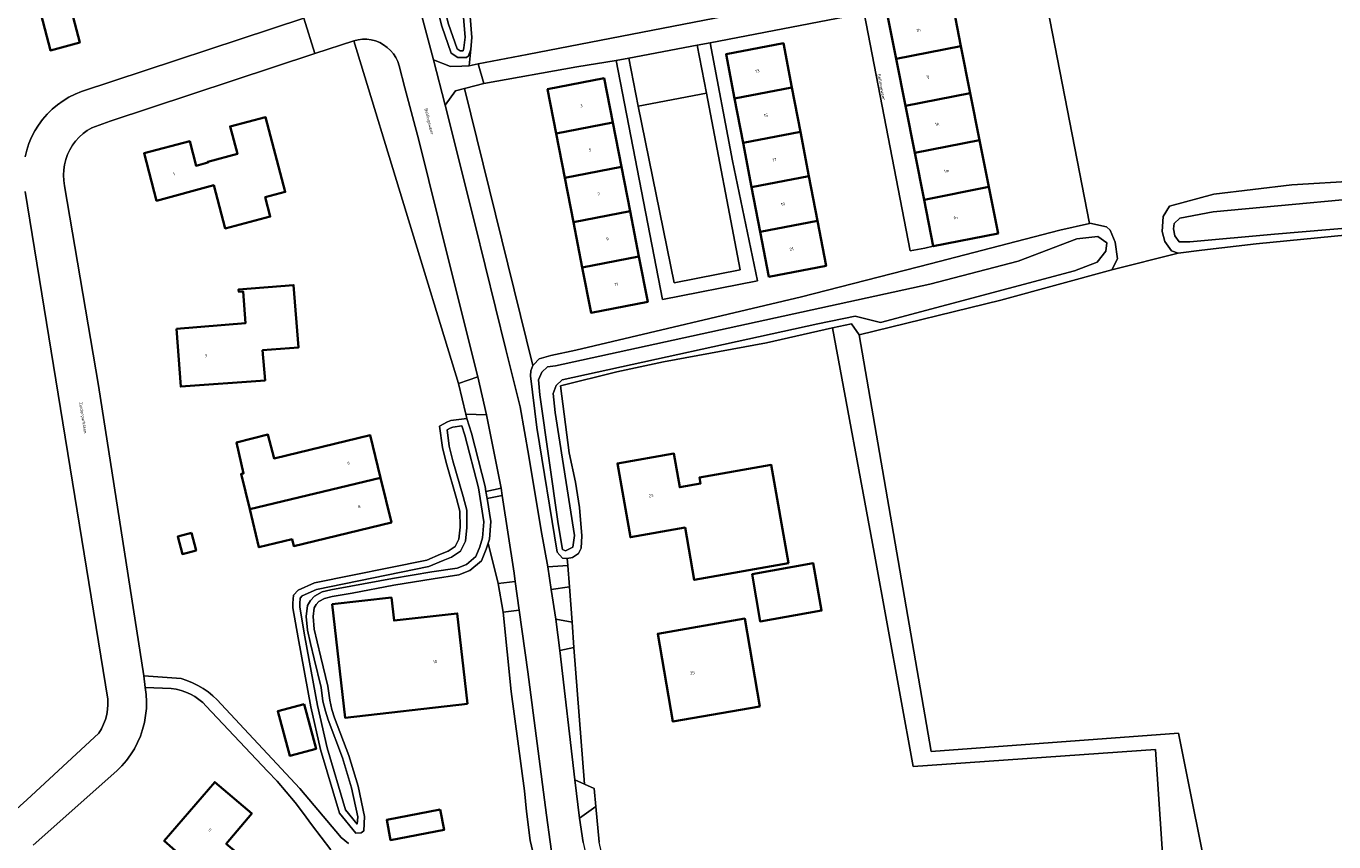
# Model space of a CAD drawing. Header units: metres. Extents: x 229229 to 231729, y 593167 to 595667.
# Tile 33 of 256: x 230212 to 230402, y 593802 to 593920. Entities that reach past the tile are written whole.
import ezdxf
from ezdxf.enums import TextEntityAlignment as Align

# ---------------------------------------------------------------- set-up
doc = ezdxf.new("R2010")
doc.units = ezdxf.units.M
for name, color, linetype, lineweight in [('B-WE-GR-GRAS-GV', 60, 'Continuous', 13), ('B-WE-GR-GROENVOORZIENING-GV', 80, 'Continuous', 18), ('B-WE-OG-BEBOUWING-GV', 7, 'Continuous', 35), ('B-WE-OG-BEBOUWING-T18', 10, 'Continuous', 18), ('B-WE-OG-BEBOUWING_SCHUUR-GV', 7, 'Continuous', 35), ('B-WE-OG-TERREIN_CULTUURSCHEIDING-GV', 7, 'Continuous', 18), ('B-WE-OG-TERREIN_ERF-GV', 7, 'Continuous', 18), ('B-WE-OG-TOPOGRAFIE-T18', 10, 'Continuous', 18), ('B-WE-OG-WATER-GV', 130, 'Continuous', 18), ('B-WE-OG-WATER_SLOOT-GV', 120, 'Continuous', 18), ('B-WE-VH-VERHARDING_GESLOTEN-GV', 252, 'Continuous', 18), ('B-WE-VH-VERHARDING_HALFVERHARDING-GV', 252, 'Continuous', 18), ('B-WE-VH-VERHARDING_OPEN-GV', 252, 'Continuous', 18), ('B-WE-VH-VERHARDING_TEGEL-GV', 252, 'Continuous', 18)]:
    doc.layers.add(name, color=color, linetype=linetype, lineweight=lineweight)
doc.styles.add('NLCS-ISO-M250-T18', font='NLCS-ISO.ttf', dxfattribs={"height": 0.45})

msp = doc.modelspace()

# ---------------------------------------------------------------- linework, layer by layer
at = {"layer": 'B-WE-GR-GRAS-GV'}
msp.add_lwpolyline([(230379.749, 593887.5), (230370.135, 593885.077), (230353.986, 593880.655), (230333.428, 593875.655), (230343.857, 593815.109), (230379.841, 593817.755), (230389.895, 593767.484), (230401.537, 593784.947), (230419.528, 593816.168), (230429.053, 593843.155), (230434.08, 593871.201), (230434.081, 593892.046), (230423.843, 593891.593), (230408.931, 593890.563), (230404.494, 593890.167), (230391.118, 593888.853), (230383.207, 593887.958)], close=True, dxfattribs=at)
at = {"layer": 'B-WE-GR-GROENVOORZIENING-GV'}
msp.add_lwpolyline([(230409.875, 593953.269), (230388.752, 593950.044), (230356.449, 593945.326), (230366.881, 593891.823), (230366.926, 593891.833), (230369.359, 593891.325), (230369.882, 593890.847), (230370.622, 593889.075), (230370.932, 593886.652), (230370.135, 593885.077), (230379.749, 593887.5), (230378.792, 593887.825), (230377.826, 593889.188), (230377.463, 593890.669), (230377.587, 593892.83), (230378.515, 593894.335), (230384.949, 593896.068), (230396.314, 593897.405), (230415.55, 593898.59)], dxfattribs=at)
for points in [[(230275.733, 593915.906), (230275.107, 593915.909), (230274.133, 593916.557), (230272.771, 593920.497), (230265.938, 593946.802), (230267.222, 593947.881), (230267.994, 593948.022), (230268.171, 593948.054), (230269.748, 593948.041), (230269.468, 593949.321), (230264.557, 593948.117), (230263.464, 593946.932), (230267.255, 593931.822), (230267.806, 593929.627), (230271.54, 593915.585), (230274.022, 593914.624), (230275.682, 593914.682), (230276.715, 593914.711), (230276.959, 593917.131), (230276.655, 593916.162), (230276.359, 593915.903)], [(230269.417, 593903.929), (230267.391, 593911.507), (230266.565, 593914.727), (230266.355, 593915.339), (230266.072, 593915.921), (230265.719, 593916.463), (230265.303, 593916.958), (230264.828, 593917.398), (230264.303, 593917.777), (230263.736, 593918.088), (230263.134, 593918.326), (230262.508, 593918.489), (230261.867, 593918.574), (230261.22, 593918.579), (230260.577, 593918.505), (230259.948, 593918.352), (230275.18, 593868.554), (230277.978, 593869.511), (230273.761, 593886.354)], [(230285.989, 593871.166), (230276.045, 593911.432), (230274.728, 593911.104), (230273.26, 593909.01), (230277.536, 593891.808), (230282.077, 593873.501), (230284.135, 593865.177), (230285.415, 593858.002), (230287.196, 593847.229), (230288.185, 593841.907), (230291.056, 593842.123), (230290.978, 593843.156), (230290.289, 593843.196), (230289.53, 593844.062), (230286.554, 593862.193), (230285.637, 593869.701), (230285.692, 593870.419)], [(230379.841, 593817.755), (230343.857, 593815.109), (230333.428, 593875.655), (230332.276, 593877.247), (230329.54, 593876.629), (230335.589, 593844.016), (230341.281, 593812.938), (230376.489, 593815.378), (230378.338, 593787.964), (230386.343, 593762.156), (230389.895, 593767.484)], [(230276.379, 593863.488), (230277.073, 593861.34), (230279.054, 593853.588), (230279.171, 593852.861), (230281.362, 593853.362), (230279.227, 593863.999), (230276.226, 593864.123)], [(230283.439, 593839.822), (230283.277, 593841.002), (230281.532, 593852.307), (230279.332, 593851.87), (230279.878, 593848.492), (230279.666, 593845.968), (230279.481, 593845.38), (230280.956, 593839.49)], [(230291.684, 593833.888), (230291.291, 593839.045), (230288.652, 593838.619), (230289.318, 593834.308)], [(230286.73, 593797.419), (230289.013, 593798.1), (230287.972, 593805.86), (230285.244, 593826.662), (230284.011, 593835.65), (230281.677, 593835.338), (230282.854, 593823.828), (230284.781, 593809.379), (230285.058, 593806.394), (230285.595, 593802.184)], [(230292.065, 593810.964), (230293.479, 593810.336), (230291.963, 593830.234), (230289.919, 593829.767)], [(230295.134, 593807.113), (230292.779, 593805.418), (230293.276, 593801.895), (230294.814, 593795.191), (230298.405, 593784.726), (230302.179, 593775.619), (230303.368, 593773.192), (230305.523, 593773.84), (230304.301, 593776.333), (230300.599, 593785.267), (230297.089, 593795.494), (230295.615, 593801.92)]]:
    msp.add_lwpolyline(points, close=True, dxfattribs=at)
at = {"layer": 'B-WE-OG-BEBOUWING-GV'}
for points in [[(230338.794, 593915.71), (230348.208, 593917.572), (230346.859, 593924.39), (230337.445, 593922.528)], [(230315.312, 593909.973), (230323.633, 593911.572), (230322.397, 593918.004), (230314.076, 593916.405)], [(230348.208, 593917.572), (230338.794, 593915.71), (230340.142, 593908.892), (230349.556, 593910.754)], [(230297.598, 593906.48), (230296.343, 593912.909), (230288.118, 593911.303), (230289.373, 593904.874)], [(230323.633, 593911.572), (230315.312, 593909.973), (230316.548, 593903.54), (230324.869, 593905.139)], [(230350.905, 593903.937), (230349.556, 593910.754), (230340.142, 593908.892), (230341.491, 593902.074)], [(230239.634, 593897.389), (230241.288, 593891.103), (230247.831, 593892.824), (230247.092, 593895.635), (230249.991, 593896.398), (230247.135, 593907.255), (230241.992, 593905.908), (230243.05, 593901.913), (230238.742, 593900.78), (230238.774, 593900.656), (230237.049, 593900.202), (230236.114, 593903.754), (230229.494, 593902.013), (230231.306, 593895.122)], [(230298.853, 593900.052), (230297.598, 593906.48), (230289.373, 593904.874), (230290.629, 593898.446)], [(230316.548, 593903.54), (230317.784, 593897.108), (230326.105, 593898.707), (230324.869, 593905.139)], [(230352.254, 593897.119), (230350.905, 593903.937), (230341.491, 593902.074), (230342.84, 593895.256)], [(230290.629, 593898.446), (230291.884, 593892.017), (230300.109, 593893.623), (230298.853, 593900.052)], [(230317.784, 593897.108), (230319.037, 593890.592), (230327.358, 593892.19), (230326.105, 593898.707)], [(230342.84, 593895.256), (230344.176, 593888.502), (230353.59, 593890.364), (230352.254, 593897.119)], [(230293.17, 593885.431), (230301.395, 593887.037), (230300.109, 593893.623), (230291.884, 593892.017)], [(230319.037, 593890.592), (230320.289, 593884.075), (230328.61, 593885.674), (230327.358, 593892.19)], [(230301.395, 593887.037), (230293.17, 593885.431), (230294.456, 593878.844), (230302.681, 593880.45)], [(230234.187, 593876.529), (230234.809, 593868.111), (230247.064, 593869.017), (230246.712, 593873.397), (230251.946, 593873.817), (230251.22, 593882.864), (230243.225, 593882.222), (230243.252, 593881.894), (230243.877, 593881.945), (230244.247, 593877.337)], [(230263.847, 593854.866), (230262.337, 593861.076), (230248.37, 593857.679), (230247.493, 593861.145), (230242.929, 593860.001), (230243.947, 593855.505), (230243.593, 593855.419), (230244.833, 593850.324)], [(230323.155, 593842.453), (230320.639, 593856.741), (230310.19, 593854.9), (230310.343, 593854.03), (230307.342, 593853.501), (230306.481, 593858.389), (230298.283, 593856.945), (230300.172, 593846.223), (230308.101, 593847.62), (230309.437, 593840.037)], [(230244.833, 593850.324), (230246.184, 593844.776), (230250.996, 593845.946), (230251.241, 593844.938), (230265.422, 593848.386), (230263.847, 593854.866)], [(230236.379, 593846.864), (230234.372, 593846.331), (230235.048, 593843.785), (230237.055, 593844.318)], [(230317.85, 593840.883), (230319, 593834.001), (230327.947, 593835.573), (230326.74, 593842.445)], [(230276.491, 593822.028), (230275.002, 593835.17), (230265.822, 593834.129), (230265.443, 593837.466), (230256.825, 593836.49), (230258.692, 593820.01)], [(230318.998, 593821.642), (230316.772, 593834.42), (230304.128, 593832.217), (230306.355, 593819.438)], [(230252.757, 593821.975), (230248.916, 593820.954), (230250.65, 593814.474), (230254.491, 593815.496)], [(230241.301, 593790.466), (230241.405, 593790.589), (230243.086, 593789.17), (230245.678, 593792.244), (230241.359, 593795.886), (230242.648, 593797.415), (230243.183, 593796.964), (230244.795, 593798.875), (230241.431, 593801.711), (230245.138, 593806.107), (230239.746, 593810.654), (230232.422, 593802.121), (230234.838, 593800.012), (230232.818, 593797.699)], [(230272.529, 593806.657), (230264.753, 593805.167), (230265.317, 593802.224), (230273.093, 593803.714)]]:
    msp.add_lwpolyline(points, close=True, dxfattribs=at)
at = {"layer": 'B-WE-OG-BEBOUWING_SCHUUR-GV'}
msp.add_lwpolyline([(230218.205, 593925.535), (230213.941, 593924.402), (230215.883, 593916.964), (230220.148, 593918.096)], close=True, dxfattribs=at)
at = {"layer": 'B-WE-OG-TERREIN_CULTUURSCHEIDING-GV'}
msp.add_lwpolyline([(230301.298, 593908.845), (230306.519, 593883.209), (230316.122, 593885.076), (230311.242, 593910.759)], close=True, dxfattribs=at)
at = {"layer": 'B-WE-OG-TERREIN_ERF-GV'}
for points in [[(230315.083, 593960.132), (230313.416, 593960.144), (230312.544, 593958.084), (230298.208, 593958.403), (230269.827, 593958.364), (230268.5, 593957.834), (230268.69, 593952.873), (230268.878, 593952.014), (230269.468, 593949.321), (230269.748, 593948.041), (230270.487, 593947.526), (230272.42, 593946.274), (230274.179, 593941.977), (230275.21, 593938.461), (230275.897, 593935.614), (230276.181, 593930.476), (230277.132, 593918.846), (230276.959, 593917.131), (230276.715, 593914.711), (230278.06, 593914.984), (230285.139, 593916.339), (230321.45, 593923.392), (230321.312, 593924.556), (230316.562, 593950.492)], [(230319.037, 593890.592), (230317.784, 593897.108), (230316.548, 593903.54), (230315.312, 593909.973), (230314.076, 593916.405), (230322.397, 593918.004), (230323.633, 593911.572), (230324.869, 593905.139), (230326.105, 593898.707), (230327.358, 593892.19), (230328.61, 593885.674), (230320.289, 593884.075)], [(230289.373, 593904.874), (230288.118, 593911.303), (230296.343, 593912.909), (230297.598, 593906.48), (230298.853, 593900.052), (230300.109, 593893.623), (230301.395, 593887.037), (230302.681, 593880.45), (230294.456, 593878.844), (230293.17, 593885.431), (230291.884, 593892.017), (230290.629, 593898.446)], [(230241.288, 593891.103), (230239.634, 593897.389), (230231.306, 593895.122), (230229.494, 593902.013), (230236.114, 593903.754), (230237.049, 593900.202), (230238.774, 593900.656), (230238.742, 593900.78), (230243.05, 593901.913), (230241.992, 593905.908), (230247.135, 593907.255), (230249.991, 593896.398), (230247.092, 593895.635), (230247.831, 593892.824)], [(230251.22, 593882.864), (230251.946, 593873.817), (230246.712, 593873.397), (230247.064, 593869.017), (230234.809, 593868.111), (230234.187, 593876.529), (230244.247, 593877.337), (230243.877, 593881.945), (230243.252, 593881.894), (230243.225, 593882.222)], [(230247.493, 593861.145), (230248.37, 593857.679), (230262.337, 593861.076), (230263.847, 593854.866), (230265.422, 593848.386), (230251.241, 593844.938), (230250.996, 593845.946), (230246.184, 593844.776), (230244.833, 593850.324), (230243.593, 593855.419), (230243.947, 593855.505), (230242.929, 593860.001)], [(230300.172, 593846.223), (230298.283, 593856.945), (230306.481, 593858.389), (230307.342, 593853.501), (230310.343, 593854.03), (230310.19, 593854.9), (230320.639, 593856.741), (230323.155, 593842.453), (230309.437, 593840.037), (230308.101, 593847.62)], [(230236.379, 593846.864), (230237.055, 593844.318), (230235.048, 593843.785), (230234.372, 593846.331)], [(230317.85, 593840.883), (230326.74, 593842.445), (230327.947, 593835.573), (230319, 593834.001)], [(230275.002, 593835.17), (230276.491, 593822.028), (230258.692, 593820.01), (230256.825, 593836.49), (230265.443, 593837.466), (230265.822, 593834.129)], [(230306.355, 593819.438), (230304.128, 593832.217), (230316.772, 593834.42), (230318.998, 593821.642)], [(230252.757, 593821.975), (230254.491, 593815.496), (230250.65, 593814.474), (230248.916, 593820.954)], [(230239.374, 593788.181), (230238.853, 593787.572), (230235.535, 593790.411), (230232.311, 593786.642), (230230.134, 593788.505), (230226.602, 593784.392), (230221.192, 593789.038), (230228.529, 593797.586), (230230.907, 593795.51), (230232.818, 593797.699), (230234.838, 593800.012), (230232.422, 593802.121), (230239.746, 593810.654), (230245.138, 593806.107), (230241.431, 593801.711), (230244.795, 593798.875), (230243.183, 593796.964), (230242.648, 593797.415), (230241.359, 593795.886), (230245.678, 593792.244), (230243.086, 593789.17), (230241.405, 593790.589), (230241.301, 593790.466)], [(230272.529, 593806.657), (230273.093, 593803.714), (230265.317, 593802.224), (230264.753, 593805.167)]]:
    msp.add_lwpolyline(points, close=True, dxfattribs=at)
for points in [[(230346.859, 593924.39), (230348.208, 593917.572), (230349.556, 593910.754), (230350.905, 593903.937), (230352.254, 593897.119), (230353.59, 593890.364), (230344.176, 593888.502), (230342.963, 593888.239), (230340.827, 593887.849), (230334.119, 593922.359), (230311.74, 593918.059), (230314.991, 593900.899), (230318.627, 593883.476), (230304.829, 593880.743), (230298.092, 593915.487), (230292.368, 593914.574), (230278.867, 593912.134), (230276.23, 593911.478), (230276.045, 593911.432), (230285.989, 593871.166), (230286.139, 593871.322), (230286.919, 593872.13), (230288.604, 593872.613), (230292.23, 593873.387), (230325.036, 593881.143), (230343.749, 593885.946), (230362.588, 593890.863), (230366.881, 593891.823), (230356.449, 593945.326)], [(230212.189, 593901.472), (230212.428, 593902.455), (230212.744, 593903.416), (230213.134, 593904.349), (230213.597, 593905.248), (230214.13, 593906.108), (230214.728, 593906.923), (230215.39, 593907.688), (230216.109, 593908.399), (230216.882, 593909.051), (230217.705, 593909.64), (230218.571, 593910.162), (230219.475, 593910.614), (230220.413, 593910.993), (230252.685, 593921.65)], [(230286.73, 593797.419), (230285.595, 593802.184), (230285.058, 593806.394), (230284.781, 593809.379), (230282.854, 593823.828), (230281.677, 593835.338), (230280.956, 593839.49), (230279.481, 593845.38), (230279.211, 593844.519), (230278.531, 593842.82), (230276.85, 593841.388), (230275.23, 593840.772), (230271.477, 593840.203), (230265.76, 593839.251), (230259.706, 593838.118), (230256.817, 593837.598), (230255.716, 593837.334), (230254.885, 593836.891), (230254.478, 593836.436), (230254.188, 593835.978), (230254.046, 593834.693), (230254.212, 593832.86), (230254.629, 593831.015), (230255.159, 593828.808), (230256.189, 593824.609), (230256.461, 593822.576), (230256.792, 593821.218), (230257.177, 593820.009), (230259.266, 593814.524), (230260.61, 593810.068), (230261.541, 593805.665), (230261.422, 593803.59), (230261.027, 593803.268), (230260.259, 593803.221), (230257.874, 593806.129), (230255.147, 593815.384), (230253.724, 593821.573), (230251.858, 593831.593), (230251.119, 593835.996), (230251.113, 593836.635), (230251.179, 593837.794), (230251.862, 593838.562), (230254.239, 593839.6), (230270.591, 593842.916), (230272.554, 593843.754), (230273.693, 593844.218), (230274.701, 593844.891), (230275.212, 593845.963), (230275.413, 593847.686), (230275.377, 593850.039), (230274.899, 593851.86), (230273.405, 593857.081), (230272.837, 593859.271), (230272.436, 593862.359), (230273.56, 593862.975), (230274.085, 593863.195), (230276.379, 593863.488), (230276.226, 593864.123), (230275.18, 593868.554), (230259.948, 593918.352), (230254.287, 593916.486), (230224.541, 593906.683), (230221.886, 593905.73), (230221.23, 593905.333), (230220.616, 593904.874), (230220.049, 593904.357), (230219.536, 593903.787), (230219.081, 593903.17), (230218.689, 593902.511), (230218.363, 593901.817), (230218.107, 593901.094), (230217.922, 593900.35), (230217.811, 593899.591), (230217.775, 593898.825), (230217.814, 593898.059), (230217.928, 593897.301), (230222.846, 593868.293), (230229.471, 593826.109), (230234.893, 593825.711), (230235.724, 593825.435), (230236.532, 593825.1), (230237.315, 593824.708), (230238.067, 593824.26), (230238.785, 593823.759), (230239.464, 593823.207), (230240.103, 593822.608), (230240.696, 593821.965), (230252.124, 593809.719), (230258.118, 593802.615), (230259.186, 593801.75)], [(230196.976, 593794.186), (230212.456, 593808.08), (230222.888, 593817.774), (230223.275, 593818.404), (230223.599, 593819.068), (230223.859, 593819.761), (230224.051, 593820.474), (230224.174, 593821.203), (230224.226, 593821.941), (230224.208, 593822.68), (230212.181, 593896.447)], [(230378.338, 593787.964), (230376.489, 593815.378), (230341.281, 593812.938), (230335.589, 593844.016), (230329.54, 593876.629), (230319.956, 593874.463), (230304.984, 593871.715), (230298.191, 593870.254), (230289.992, 593868.239), (230291.265, 593858.486), (230292.178, 593854.229), (230292.788, 593850.565), (230293.118, 593846.413), (230293.009, 593844.646), (230292.644, 593843.842), (230291.729, 593843.263), (230290.978, 593843.156), (230291.056, 593842.123), (230291.291, 593839.045), (230291.684, 593833.888), (230291.963, 593830.234), (230293.479, 593810.336), (230294.894, 593809.707), (230295.134, 593807.113), (230295.615, 593801.92)], [(230256.607, 593800.818), (230253.841, 593804.476), (230252.663, 593806.11), (230251.433, 593807.705), (230250.15, 593809.258), (230248.817, 593810.769), (230247.435, 593812.234), (230238.522, 593821.689), (230238.011, 593822.205), (230237.454, 593822.672), (230236.856, 593823.085), (230236.223, 593823.441), (230235.559, 593823.737), (230234.871, 593823.969), (230234.164, 593824.137), (230233.444, 593824.238), (230229.655, 593824.413), (230229.787, 593823.396), (230229.841, 593822.371), (230229.817, 593821.345), (230229.716, 593820.325), (230229.537, 593819.314), (230229.281, 593818.321), (230228.951, 593817.35), (230228.548, 593816.406), (230228.074, 593815.496), (230227.533, 593814.625), (230226.926, 593813.797), (230226.259, 593813.018), (230225.534, 593812.292), (230213.355, 593801.471)]]:
    msp.add_lwpolyline(points, dxfattribs=at)
at = {"layer": 'B-WE-OG-WATER-GV'}
for points in [[(230269.929, 593946.696), (230269.43, 593947.044), (230268.257, 593947.053), (230267.662, 593946.945), (230267.065, 593946.442), (230273.729, 593920.787), (230274.968, 593917.203), (230275.411, 593916.908), (230275.84, 593916.905), (230275.974, 593917.333), (230276.128, 593918.856), (230275.183, 593930.408), (230274.904, 593935.468), (230274.244, 593938.203), (230273.234, 593941.646), (230271.613, 593945.605)], [(230438.671, 593899.924), (230434.692, 593899.752), (230434.722, 593899.181), (230433.592, 593898.148), (230431.879, 593897.661), (230415.115, 593896.288), (230384.869, 593893.492), (230380.016, 593892.56), (230379.202, 593891.791), (230379.106, 593891.038), (230379.299, 593890.013), (230379.923, 593889.133), (230381.475, 593889.149), (230393.769, 593890.274), (230405.842, 593891.255), (230422.013, 593892.597), (230429.156, 593892.849), (230432.517, 593893.326), (230436.383, 593894.587), (230438.008, 593895.091), (230438.792, 593896.184)], [(230288.106, 593870.983), (230287.293, 593870.198), (230286.789, 593869.105), (230286.985, 593866.92), (230289.673, 593848.181), (230290.289, 593844.454), (230290.71, 593844.257), (230291.802, 593844.79), (230292.026, 593846.499), (230289.242, 593864.341), (230288.922, 593867.128), (230289.386, 593868.265), (230290.269, 593869.12), (230327.426, 593877.212), (230332.818, 593878.34), (230336.495, 593877.408), (230364.684, 593884.942), (230367.989, 593886.203), (230369.278, 593887.801), (230369.39, 593889.006), (230368.112, 593889.936), (230365.024, 593889.592), (230356.531, 593886.331), (230343.663, 593882.984), (230289.276, 593871.141)], [(230254.703, 593821.777), (230256.115, 593815.638), (230258.776, 593806.606), (230260.475, 593804.535), (230260.535, 593805.589), (230259.64, 593809.82), (230258.319, 593814.201), (230256.233, 593819.679), (230255.829, 593820.948), (230255.477, 593822.391), (230255.205, 593824.423), (230254.187, 593828.572), (230253.655, 593830.788), (230253.222, 593832.704), (230253.041, 593834.703), (230253.219, 593836.318), (230253.677, 593837.041), (230254.258, 593837.69), (230255.358, 593838.277), (230256.612, 593838.577), (230259.525, 593839.102), (230265.586, 593840.236), (230271.32, 593841.191), (230274.974, 593841.745), (230276.333, 593842.261), (230277.694, 593843.421), (230278.268, 593844.855), (230278.679, 593846.163), (230278.871, 593848.453), (230278.074, 593853.384), (230276.112, 593861.062), (230275.683, 593862.391), (230274.346, 593862.22), (230273.995, 593862.073), (230273.516, 593861.81), (230273.821, 593859.462), (230274.37, 593857.344), (230275.863, 593852.125), (230276.375, 593850.176), (230276.414, 593847.635), (230276.186, 593845.682), (230275.485, 593844.212), (230274.164, 593843.33), (230272.939, 593842.831), (230270.89, 593841.956), (230254.542, 593838.641), (230252.463, 593837.733), (230252.158, 593837.39), (230252.113, 593836.611), (230252.118, 593836.084), (230252.843, 593831.767)]]:
    msp.add_lwpolyline(points, close=True, dxfattribs=at)
at = {"layer": 'B-WE-OG-WATER_SLOOT-GV'}
for points in [[(230267.994, 593948.022), (230267.222, 593947.881), (230265.938, 593946.802), (230272.771, 593920.497), (230274.133, 593916.557), (230275.107, 593915.909), (230275.733, 593915.906), (230276.359, 593915.903), (230276.655, 593916.162), (230276.959, 593917.131), (230277.132, 593918.846), (230276.181, 593930.476), (230275.897, 593935.614), (230275.21, 593938.461), (230274.179, 593941.977), (230272.42, 593946.274), (230270.487, 593947.526), (230269.748, 593948.041), (230268.171, 593948.054)], [(230269.929, 593946.696), (230271.613, 593945.605), (230273.234, 593941.646), (230274.244, 593938.203), (230274.904, 593935.468), (230275.183, 593930.408), (230276.128, 593918.856), (230275.974, 593917.333), (230275.84, 593916.905), (230275.411, 593916.908), (230274.968, 593917.203), (230273.729, 593920.787), (230267.065, 593946.442), (230267.662, 593946.945), (230268.257, 593947.053), (230269.43, 593947.044)], [(230366.881, 593891.823), (230362.588, 593890.863), (230343.749, 593885.946), (230325.036, 593881.143), (230292.23, 593873.387), (230288.604, 593872.613), (230286.919, 593872.13), (230286.139, 593871.322), (230285.989, 593871.166), (230285.692, 593870.419), (230285.637, 593869.701), (230286.554, 593862.193), (230289.53, 593844.062), (230290.289, 593843.196), (230290.978, 593843.156), (230291.729, 593843.263), (230292.644, 593843.842), (230293.009, 593844.646), (230293.118, 593846.413), (230292.788, 593850.565), (230292.178, 593854.229), (230291.265, 593858.486), (230289.992, 593868.239), (230298.191, 593870.254), (230304.984, 593871.715), (230319.956, 593874.463), (230329.54, 593876.629), (230332.276, 593877.247), (230333.428, 593875.655), (230353.986, 593880.655), (230370.135, 593885.077), (230370.932, 593886.652), (230370.622, 593889.075), (230369.882, 593890.847), (230369.359, 593891.325), (230366.926, 593891.833)], [(230288.106, 593870.983), (230289.276, 593871.141), (230343.663, 593882.984), (230356.531, 593886.331), (230365.024, 593889.592), (230368.112, 593889.936), (230369.39, 593889.006), (230369.278, 593887.801), (230367.989, 593886.203), (230364.684, 593884.942), (230336.495, 593877.408), (230332.818, 593878.34), (230327.426, 593877.212), (230290.269, 593869.12), (230289.386, 593868.265), (230288.922, 593867.128), (230289.242, 593864.341), (230292.026, 593846.499), (230291.802, 593844.79), (230290.71, 593844.257), (230290.289, 593844.454), (230289.673, 593848.181), (230286.985, 593866.92), (230286.789, 593869.105), (230287.293, 593870.198)], [(230276.379, 593863.488), (230274.085, 593863.195), (230273.56, 593862.975), (230272.436, 593862.359), (230272.837, 593859.271), (230273.405, 593857.081), (230274.899, 593851.86), (230275.377, 593850.039), (230275.413, 593847.686), (230275.212, 593845.963), (230274.701, 593844.891), (230273.693, 593844.218), (230272.554, 593843.754), (230270.591, 593842.916), (230254.239, 593839.6), (230251.862, 593838.562), (230251.179, 593837.794), (230251.113, 593836.635), (230251.119, 593835.996), (230251.858, 593831.593), (230253.724, 593821.573), (230255.147, 593815.384), (230257.874, 593806.129), (230260.259, 593803.221), (230261.027, 593803.268), (230261.422, 593803.59), (230261.541, 593805.665), (230260.61, 593810.068), (230259.266, 593814.524), (230257.177, 593820.009), (230256.792, 593821.218), (230256.461, 593822.576), (230256.189, 593824.609), (230255.159, 593828.808), (230254.629, 593831.015), (230254.212, 593832.86), (230254.046, 593834.693), (230254.188, 593835.978), (230254.478, 593836.436), (230254.885, 593836.891), (230255.716, 593837.334), (230256.817, 593837.598), (230259.706, 593838.118), (230265.76, 593839.251), (230271.477, 593840.203), (230275.23, 593840.772), (230276.85, 593841.388), (230278.531, 593842.82), (230279.211, 593844.519), (230279.481, 593845.38), (230279.666, 593845.968), (230279.878, 593848.492), (230279.332, 593851.87), (230279.171, 593852.861), (230279.054, 593853.588), (230277.073, 593861.34)], [(230252.118, 593836.084), (230252.113, 593836.611), (230252.158, 593837.39), (230252.463, 593837.733), (230254.542, 593838.641), (230270.89, 593841.956), (230272.939, 593842.831), (230274.164, 593843.33), (230275.485, 593844.212), (230276.186, 593845.682), (230276.414, 593847.635), (230276.375, 593850.176), (230275.863, 593852.125), (230274.37, 593857.344), (230273.821, 593859.462), (230273.516, 593861.81), (230273.995, 593862.073), (230274.346, 593862.22), (230275.683, 593862.391), (230276.112, 593861.062), (230278.074, 593853.384), (230278.871, 593848.453), (230278.679, 593846.163), (230278.268, 593844.855), (230277.694, 593843.421), (230276.333, 593842.261), (230274.974, 593841.745), (230271.32, 593841.191), (230265.586, 593840.236), (230259.525, 593839.102), (230256.612, 593838.577), (230255.358, 593838.277), (230254.258, 593837.69), (230253.677, 593837.041), (230253.219, 593836.318), (230253.041, 593834.703), (230253.222, 593832.704), (230253.655, 593830.788), (230254.187, 593828.572), (230255.205, 593824.423), (230255.477, 593822.391), (230255.829, 593820.948), (230256.233, 593819.679), (230258.319, 593814.201), (230259.64, 593809.82), (230260.535, 593805.589), (230260.475, 593804.535), (230258.776, 593806.606), (230256.115, 593815.638), (230254.703, 593821.777), (230252.843, 593831.767)]]:
    msp.add_lwpolyline(points, close=True, dxfattribs=at)
for points in [[(230415.55, 593898.59), (230396.314, 593897.405), (230384.949, 593896.068), (230378.515, 593894.335), (230377.587, 593892.83), (230377.463, 593890.669), (230377.826, 593889.188), (230378.792, 593887.825), (230379.749, 593887.5), (230383.207, 593887.958), (230391.118, 593888.853), (230404.494, 593890.167)], [(230405.842, 593891.255), (230393.769, 593890.274), (230381.475, 593889.149), (230379.923, 593889.133), (230379.299, 593890.013), (230379.106, 593891.038), (230379.202, 593891.791), (230380.016, 593892.56), (230384.869, 593893.492), (230415.115, 593896.288)]]:
    msp.add_lwpolyline(points, dxfattribs=at)
at = {"layer": 'B-WE-VH-VERHARDING_GESLOTEN-GV'}
msp.add_lwpolyline([(230309.872, 593917.707), (230311.74, 593918.059), (230334.119, 593922.359), (230328.239, 593952.15), (230316.562, 593950.492), (230321.312, 593924.556), (230321.45, 593923.392), (230285.139, 593916.339), (230278.06, 593914.984), (230278.867, 593912.134), (230292.368, 593914.574), (230298.092, 593915.487), (230299.927, 593915.833)], close=True, dxfattribs=at)
at = {"layer": 'B-WE-VH-VERHARDING_HALFVERHARDING-GV'}
msp.add_lwpolyline([(230259.186, 593801.75), (230258.118, 593802.615), (230252.124, 593809.719), (230240.696, 593821.965), (230240.103, 593822.608), (230239.464, 593823.207), (230238.785, 593823.759), (230238.067, 593824.26), (230237.315, 593824.708), (230236.532, 593825.1), (230235.724, 593825.435), (230234.893, 593825.711), (230229.471, 593826.109), (230229.655, 593824.413), (230233.444, 593824.238), (230234.164, 593824.137), (230234.871, 593823.969), (230235.559, 593823.737), (230236.223, 593823.441), (230236.856, 593823.085), (230237.454, 593822.672), (230238.011, 593822.205), (230238.522, 593821.689), (230247.435, 593812.234), (230248.817, 593810.769), (230250.15, 593809.258), (230251.433, 593807.705), (230252.663, 593806.11), (230253.841, 593804.476), (230256.607, 593800.818)], dxfattribs=at)
at = {"layer": 'B-WE-VH-VERHARDING_OPEN-GV'}
for points in [[(230293.276, 593801.895), (230292.779, 593805.418), (230292.065, 593810.964), (230289.919, 593829.767), (230289.318, 593834.308), (230288.652, 593838.619), (230288.185, 593841.907), (230287.196, 593847.229), (230285.415, 593858.002), (230284.135, 593865.177), (230282.077, 593873.501), (230277.536, 593891.808), (230273.26, 593909.01), (230271.54, 593915.585), (230267.806, 593929.627)], [(230213.355, 593801.471), (230225.534, 593812.292), (230226.259, 593813.018), (230226.926, 593813.797), (230227.533, 593814.625), (230228.074, 593815.496), (230228.548, 593816.406), (230228.951, 593817.35), (230229.281, 593818.321), (230229.537, 593819.314), (230229.716, 593820.325), (230229.817, 593821.345), (230229.841, 593822.371), (230229.787, 593823.396), (230229.655, 593824.413), (230229.471, 593826.109), (230222.846, 593868.293), (230217.928, 593897.301), (230217.814, 593898.059), (230217.775, 593898.825), (230217.811, 593899.591), (230217.922, 593900.35), (230218.107, 593901.094), (230218.363, 593901.817), (230218.689, 593902.511), (230219.081, 593903.17), (230219.536, 593903.787), (230220.049, 593904.357), (230220.616, 593904.874), (230221.23, 593905.333), (230221.886, 593905.73), (230224.541, 593906.683), (230254.287, 593916.486), (230252.685, 593921.65), (230220.413, 593910.993), (230219.475, 593910.614), (230218.571, 593910.162), (230217.705, 593909.64), (230216.882, 593909.051), (230216.109, 593908.399), (230215.39, 593907.688), (230214.728, 593906.923), (230214.13, 593906.108), (230213.597, 593905.248), (230213.134, 593904.349), (230212.744, 593903.416), (230212.428, 593902.455), (230212.189, 593901.472)], [(230252.685, 593921.65), (230254.287, 593916.486), (230259.948, 593918.352), (230260.577, 593918.505), (230261.22, 593918.579), (230261.867, 593918.574), (230262.508, 593918.489), (230263.134, 593918.326), (230263.736, 593918.088), (230264.303, 593917.777), (230264.828, 593917.398), (230265.303, 593916.958), (230265.719, 593916.463), (230266.072, 593915.921), (230266.355, 593915.339), (230266.565, 593914.727), (230267.391, 593911.507), (230269.417, 593903.929), (230273.761, 593886.354), (230277.978, 593869.511), (230279.227, 593863.999), (230281.362, 593853.362), (230281.532, 593852.307), (230283.277, 593841.002), (230283.439, 593839.822), (230284.011, 593835.65), (230285.244, 593826.662), (230287.972, 593805.86), (230289.013, 593798.1)], [(230212.181, 593896.447), (230224.208, 593822.68), (230224.226, 593821.941), (230224.174, 593821.203), (230224.051, 593820.474), (230223.859, 593819.761), (230223.599, 593819.068), (230223.275, 593818.404), (230222.888, 593817.774), (230212.456, 593808.08), (230196.976, 593794.186)]]:
    msp.add_lwpolyline(points, dxfattribs=at)
for points in [[(230311.242, 593910.759), (230316.122, 593885.076), (230306.519, 593883.209), (230301.298, 593908.845), (230299.927, 593915.833), (230298.092, 593915.487), (230304.829, 593880.743), (230318.627, 593883.476), (230314.991, 593900.899), (230311.74, 593918.059), (230309.872, 593917.707)], [(230299.927, 593915.833), (230301.298, 593908.845), (230311.242, 593910.759), (230309.872, 593917.707)], [(230276.23, 593911.478), (230278.867, 593912.134), (230278.06, 593914.984), (230276.715, 593914.711), (230275.682, 593914.682), (230274.022, 593914.624), (230271.54, 593915.585), (230273.26, 593909.01), (230274.728, 593911.104), (230276.045, 593911.432)], [(230279.227, 593863.999), (230277.978, 593869.511), (230275.18, 593868.554), (230276.226, 593864.123)], [(230279.171, 593852.861), (230279.332, 593851.87), (230281.532, 593852.307), (230281.362, 593853.362)], [(230288.185, 593841.907), (230288.652, 593838.619), (230291.291, 593839.045), (230291.056, 593842.123)], [(230280.956, 593839.49), (230281.677, 593835.338), (230284.011, 593835.65), (230283.439, 593839.822)], [(230291.963, 593830.234), (230291.684, 593833.888), (230289.318, 593834.308), (230289.919, 593829.767)], [(230292.065, 593810.964), (230292.779, 593805.418), (230295.134, 593807.113), (230294.894, 593809.707), (230293.479, 593810.336)]]:
    msp.add_lwpolyline(points, close=True, dxfattribs=at)
at = {"layer": 'B-WE-VH-VERHARDING_TEGEL-GV'}
msp.add_lwpolyline([(230334.119, 593922.359), (230340.827, 593887.849), (230342.963, 593888.239), (230344.176, 593888.502), (230342.84, 593895.256), (230341.491, 593902.074), (230340.142, 593908.892), (230338.794, 593915.71), (230337.445, 593922.528)], dxfattribs=at)

# ---------------------------------------------------------------- texts
at = {"layer": 'B-WE-OG-BEBOUWING-T18', "style": 'NLCS-ISO-M250-T18'}
for s, rotation, p in [('1h', 11.1, (230342.043, 593919.895)), ('13', 10.9, (230318.622, 593913.944)), ('1j', 11.1, (230343.392, 593913.077)), ('3', 11, (230293.045, 593908.928)), ('15', 10.8, (230319.858, 593907.512)), ('1k', 11.1, (230344.74, 593906.259)), ('5', 11, (230294.3, 593902.499)), ('17', 10.8, (230321.094, 593901.079)), ('1', 14.7, (230233.821, 593899.015)), ('1m', 11.1, (230346.089, 593899.441)), ('7', 11, (230295.556, 593896.071)), ('19', 10.8, (230322.339, 593894.605)), ('1n', 11.1, (230347.432, 593892.655)), ('9', 11, (230296.826, 593889.563)), ('21', 10.9, (230323.591, 593888.088)), ('11', 11, (230298.112, 593882.977)), ('3', 4.5, (230238.487, 593872.615)), ('6', 13.6, (230259.205, 593857.026)), ('23', 9.9, (230303.167, 593852.278)), ('8', 13.6, (230260.748, 593850.681)), ('10', 6.4, (230271.772, 593828.149)), ('25', 9.9, (230309.182, 593826.514)), ('5', 319.4, (230239.052, 593803.704))]:
    msp.add_text(s, height=0.45, rotation=rotation, dxfattribs=at).set_placement(p, align=Align.MIDDLE)
at = {"layer": 'B-WE-OG-TOPOGRAFIE-T18', "style": 'NLCS-ISO-M250-T18'}
for s, rotation, p in [('Bellingeweer', 281.1, (230336.592, 593911.627)), ('Bellingeweer', 283.9, (230270.849, 593906.624)), ('Zuiderparklaan', 279.1, (230220.564, 593863.584))]:
    msp.add_text(s, height=0.45, rotation=rotation, dxfattribs=at).set_placement(p, align=Align.MIDDLE)

doc.saveas('drawing.dxf')
